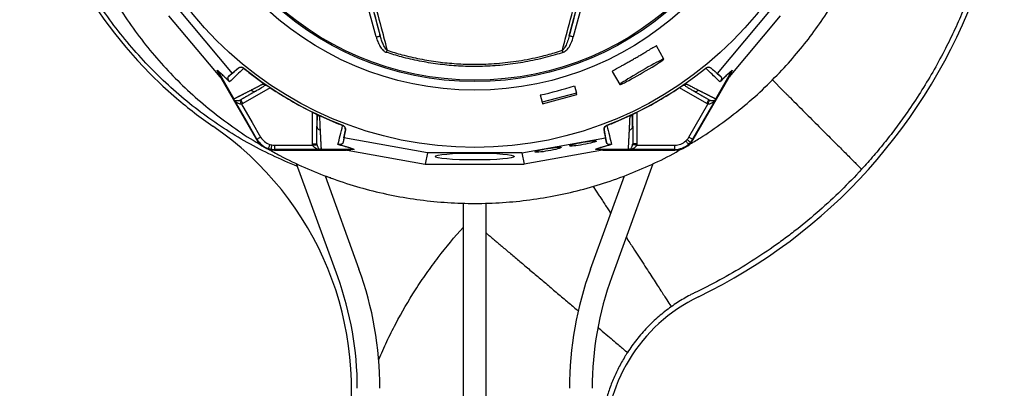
# Model space of a CAD drawing. Extents: x 94 to 802, y 35 to 1499.
# Tile 7 of 16: x 103 to 798, y 723 to 983. Entities that reach past the tile are written whole.
import ezdxf

# ---------------------------------------------------------------- set-up
doc = ezdxf.new("R2010")
doc.units = 0
doc.layers.get('0').update_dxf_attribs({"linetype": 'CONTINUOUS'})

msp = doc.modelspace()

# ---------------------------------------------------------------- linework, layer by layer
at = {"color": 7, "linetype": 'CONTINUOUS'}
for p, q in [((354.45, 971.15), (346.97, 999.07)), ((349.87, 999.85), (357.35, 971.92)), ((490.87, 971.92), (498.36, 999.85)), ((501.25, 999.07), (493.77, 971.15)), ((214.11, 991.4), (252.71, 945.47)), ((634.12, 991.4), (595.52, 945.47)), ((244.07, 942.98), (207.94, 985.99)), ((604.15, 942.98), (640.28, 985.99)), ((557.83, 955.55), (552.48, 964.81)), ((244.28, 942.74), (242.12, 947.67)), ((242.45, 947.19), (242.45, 947.2)), ((242.45, 947.2), (244.61, 942.27)), ((242.45, 947.19), (253.85, 927.45)), ((257.06, 949.13), (252.71, 945.47)), ((256.97, 949.04), (257.06, 949.13)), ((260.88, 949.16), (260.77, 949.07)), ((521.3, 946.81), (526.65, 937.55)), ((587.45, 949.07), (587.35, 949.16)), ((595.52, 945.47), (591.16, 949.13)), ((591.16, 949.13), (591.25, 949.04)), ((594.38, 927.45), (605.77, 947.19)), ((603.62, 942.27), (605.78, 947.2)), ((606.11, 947.67), (603.95, 942.74)), ((605.78, 947.2), (605.77, 947.19)), ((244.28, 942.74), (244.61, 942.27)), ((244.61, 942.27), (269.76, 898.7)), ((252.71, 945.47), (250.17, 943.24)), ((578.46, 898.7), (603.62, 942.27)), ((595.52, 945.47), (598.05, 943.24)), ((603.62, 942.27), (603.95, 942.74)), ((634.48, 940.78), (642.08, 933.18)), ((279.53, 935.35), (260.21, 924.2)), ((269.08, 932.87), (269.5, 933.03)), ((276.01, 937.64), (276.09, 937.59)), ((494.52, 936.68), (495.9, 931.52)), ((588.01, 924.2), (568.7, 935.35)), ((572.13, 937.59), (572.21, 937.64)), ((578.72, 933.03), (579.14, 932.87)), ((470.37, 930.21), (471.75, 925.05)), ((495.9, 931.52), (471.75, 925.05)), ((472.03, 924.04), (496.17, 930.51)), ((496.17, 930.51), (495.9, 931.52)), ((260.21, 924.2), (259.32, 923.77)), ((471.75, 925.05), (472.03, 924.04)), ((575.44, 900.45), (588.91, 923.77)), ((593.07, 924.98), (578.04, 898.95)), ((588.91, 923.77), (588.01, 924.2)), ((309.52, 895.73), (309.52, 918.04)), ((312.52, 916.52), (312.52, 908.37)), ((312.52, 915.18), (312.67, 915.36)), ((313.18, 916.18), (313.26, 916.14)), ((534.97, 916.14), (535.04, 916.18)), ((535.52, 915.39), (535.71, 915.18)), ((535.71, 908.37), (535.71, 916.43)), ((538.71, 918.04), (538.71, 895.73)), ((312.52, 908.19), (312.59, 907.75)), ((330.77, 908.65), (330.8, 908.79)), ((331.69, 899.86), (332.68, 905.47)), ((332.68, 905.47), (332.65, 905.34)), ((515.54, 905.47), (516.53, 899.86)), ((515.57, 905.34), (515.54, 905.47)), ((517.42, 908.79), (517.45, 908.65)), ((535.63, 907.75), (535.71, 908.19)), ((270.19, 898.95), (269.76, 898.7)), ((331.69, 899.86), (331.03, 896.56)), ((390.77, 889.41), (331.69, 899.86)), ((457.45, 889.41), (516.53, 899.86)), ((516.53, 899.86), (517.19, 896.56)), ((578.04, 898.95), (578.46, 898.7)), ((282.66, 894.74), (309.59, 894.74)), ((282.66, 894.74), (282.66, 891.75)), ((312.72, 891.75), (282.66, 891.75)), ((282.66, 891.75), (282.66, 891.25)), ((282.66, 891.25), (332.97, 891.25)), ((315.52, 891.85), (338.3, 891.85)), ((332.97, 891.25), (338.32, 891.85)), ((332.97, 891.25), (333.54, 891.2)), ((338.9, 891.8), (333.54, 891.2)), ((333.85, 891.15), (389.16, 881.36)), ((514.37, 891.15), (459.06, 881.36)), ((514.68, 891.2), (509.33, 891.8)), ((509.91, 891.85), (515.25, 891.25)), ((509.92, 891.85), (532.71, 891.85)), ((514.68, 891.2), (515.25, 891.25)), ((515.25, 891.25), (565.56, 891.25)), ((565.56, 891.75), (535.5, 891.75)), ((538.63, 894.74), (565.56, 894.74)), ((565.56, 891.75), (565.56, 891.25)), ((390.77, 889.41), (389.16, 881.36)), ((457.45, 889.41), (390.77, 889.41)), ((457.45, 889.41), (459.06, 881.36)), ((327.24, 801.81), (298.2, 881.61)), ((389.16, 881.36), (459.06, 881.36)), ((550.03, 881.61), (520.98, 801.81)), ((318.32, 873.09), (342.28, 807.29)), ((505.95, 807.29), (529.9, 873.09)), ((507.8, 865.66), (512.11, 859.04)), ((416.11, 679.15), (416.11, 853.76)), ((432.11, 679.15), (432.11, 853.76))]:
    msp.add_line(p, q, dxfattribs=at)
at = {"color": 7, "linetype": 'CONTINUOUS', "flags": 128}
for points in [[(354.45, 971.15), (355.01, 971.3), (355.55, 971.44), (356.05, 971.57), (356.48, 971.69), (356.84, 971.79), (357.11, 971.86), (357.29, 971.9), (357.35, 971.92)], [(493.77, 971.15), (493.21, 971.3), (492.67, 971.44), (492.18, 971.57), (491.74, 971.69), (491.38, 971.79), (491.11, 971.86), (490.94, 971.91), (490.87, 971.92)], [(361.72, 960.24), (361.79, 960.43), (361.85, 960.63), (361.91, 960.82), (361.97, 961.01), (362.04, 961.2), (362.1, 961.38), (362.15, 961.56), (362.21, 961.73)], [(486.5, 960.24), (486.44, 960.43), (486.37, 960.63), (486.31, 960.82), (486.25, 961.01), (486.19, 961.2), (486.13, 961.38), (486.07, 961.56), (486.01, 961.73)], [(557.83, 955.55), (557.62, 955.55), (557.12, 955.38), (556.33, 955.03), (555.26, 954.53), (553.94, 953.86), (552.39, 953.05), (550.64, 952.12), (548.73, 951.08), (546.7, 949.95), (544.57, 948.75), (542.4, 947.51), (540.23, 946.26), (538.1, 945), (536.05, 943.78), (534.12, 942.61), (532.34, 941.52), (530.76, 940.53), (529.41, 939.65), (528.3, 938.91), (527.46, 938.31), (526.91, 937.88), (526.66, 937.61), (526.71, 937.52), (527.07, 937.61), (527.72, 937.86), (528.65, 938.29), (529.85, 938.88), (531.29, 939.62), (532.94, 940.49), (534.77, 941.48), (536.75, 942.57), (538.84, 943.73), (540.99, 944.95), (543.16, 946.2), (545.32, 947.46), (547.42, 948.7), (549.41, 949.9), (551.27, 951.03), (552.95, 952.08), (554.42, 953.02), (555.66, 953.83), (556.63, 954.5), (557.33, 955.02), (557.73, 955.37), (557.83, 955.55)], [(635.99, 942.31), (638.94, 945.35), (644.06, 950.83)], [(259.32, 923.77), (259.11, 924.3), (258.91, 924.82), (258.73, 925.29), (258.57, 925.71), (258.43, 926.06), (258.33, 926.32), (258.26, 926.49), (258.24, 926.57)], [(588.91, 923.77), (589.11, 924.3), (589.31, 924.82), (589.49, 925.29), (589.66, 925.71), (589.79, 926.06), (589.89, 926.32), (589.96, 926.49), (589.99, 926.57)], [(270.19, 898.95), (261.77, 913.53), (255.16, 924.98)], [(259.32, 923.77), (266.86, 910.71), (272.78, 900.45)], [(573.24, 897.72), (573.63, 897.29), (574, 896.89), (574.34, 896.51), (574.64, 896.18), (574.9, 895.9), (575.09, 895.69), (575.21, 895.56), (575.26, 895.5)], [(574.26, 898.77), (574.7, 898.4), (575.12, 898.04), (575.51, 897.71), (575.85, 897.42), (576.13, 897.18), (576.35, 897), (576.49, 896.88), (576.55, 896.83)], [(575.44, 900.45), (575.93, 900.16), (576.41, 899.88), (576.85, 899.63), (577.24, 899.4), (577.57, 899.22), (577.81, 899.08), (577.97, 898.98), (578.04, 898.95)], [(279.2, 895.28), (279.02, 894.74), (278.86, 894.21), (278.7, 893.73), (278.57, 893.3), (278.45, 892.94), (278.37, 892.67), (278.31, 892.5), (278.29, 892.43)], [(280.62, 894.93), (280.52, 894.36), (280.42, 893.82), (280.33, 893.32), (280.25, 892.88), (280.18, 892.51), (280.13, 892.23), (280.1, 892.05), (280.09, 891.98)], [(309.59, 894.74), (310.16, 894.83), (310.7, 894.92), (311.2, 894.99), (311.65, 895.06), (312.02, 895.12), (312.3, 895.17), (312.48, 895.19), (312.56, 895.21)], [(538.63, 894.74), (538.06, 894.83), (537.52, 894.92), (537.02, 894.99), (536.58, 895.06), (536.21, 895.12), (535.93, 895.17), (535.74, 895.19), (535.67, 895.21)]]:
    msp.add_lwpolyline(points, dxfattribs=at)
at = {"color": 7, "linetype": 'CONTINUOUS'}
for radius in [258.01, 217.51, 211.5, 210.5]:
    msp.add_circle((424.11, 1151.15), radius, dxfattribs=at)
for centre, radius, start, end in [((420.21, 1169.05), 317.7, 157.4302, 229.37386), ((413.61, 1138.22), 388.9, 295.70989, 340.14491), ((424.11, 1151.15), 259.7, 231.05652, 248.94348), ((424.11, 1151.15), 259.7, 291.05652, 308.94348), ((407.51, 1154.25), 298.2, 229.37386, 235.60946), ((111.99, 722.5), 225, 348.89108, 55.60946), ((282.66, 906.15), 14.9, 210, 270), ((282.66, 906.15), 14.4, 210, 252.32485), ((282.66, 906.15), 11.4, 210, 252.32485), ((565.56, 906.15), 14.9, 270, 330), ((565.56, 906.15), 11.4, 270, 312.32485), ((565.56, 906.15), 11.4, 312.32485, 319.69886), ((565.56, 906.15), 11.4, 319.69886, 330), ((565.56, 906.15), 14.4, 319.69886, 330), ((282.66, 906.15), 14.4, 252.32485, 259.69886), ((282.66, 906.15), 11.4, 252.32485, 259.69886), ((282.66, 906.15), 14.4, 259.69886, 270), ((282.66, 906.15), 11.4, 259.69886, 270), ((565.56, 906.15), 14.4, 270, 312.32485), ((565.56, 906.15), 14.4, 312.32485, 319.69886), ((111.11, 723.15), 246, 0, 20), ((737.11, 723.15), 246, 160, 180), ((111.11, 723.15), 230, 0, 20), ((737.11, 723.15), 230, 160, 180), ((633.08, 682.4), 117, 115.70982, 181.5949)]:
    msp.add_arc(centre, radius, start, end, dxfattribs=at)
for centre, major_axis, ratio, start_param, end_param in [((244.84, 941.65), (-11.1, 13.24), 0.015428, 4.781806, 4.800012), ((603.38, 941.65), (11.1, 13.24), 0.015428, 1.483174, 1.50138), ((424.01, 1151.54), (-58.53, 218.42), 0.999998, 3.086286, 3.196899), ((332.32, 891.15), (17.02, -2.99), 0.015428, 1.483174, 1.50138), ((515.91, 891.15), (17.02, 2.99), 0.015428, 1.640213, 1.658419)]:
    msp.add_ellipse(centre, major_axis=major_axis, ratio=ratio, start_param=start_param, end_param=end_param, dxfattribs=at)
for centre, major_axis, ratio in [((500.62, 895.96), (9.38, 1.65), 0.088975), ((475.94, 891.59), (9.38, 1.65), 0.088975), ((424.11, 886.78), (28, 0), 0.087489)]:
    msp.add_ellipse(centre, major_axis=major_axis, ratio=ratio, dxfattribs=at)
for points, knots in [([(298.87, 879.76), (292.83, 882.29), (280.73, 887.36), (263.25, 896.49), (246.36, 906.68), (230.21, 917.97), (214.81, 930.33), (200.22, 943.73), (186.44, 958.08), (173.57, 973.28), (161.68, 989.24), (151.25, 1005.28), (142.18, 1021.28), (134.34, 1037.13), (127.39, 1053.41), (121.34, 1070.06), (116.24, 1086.98), (112.1, 1104.16), (108.96, 1121.55), (106.79, 1139.14), (105.61, 1156.84), (105.41, 1174.58), (106.2, 1192.28), (107.99, 1209.87), (110.81, 1227.3), (114.65, 1244.55), (119.46, 1261.59), (125.2, 1278.34), (131.81, 1294.74), (139.3, 1310.81), (147.68, 1326.52), (156.95, 1341.84), (167.04, 1356.67), (177.89, 1370.94), (189.48, 1384.59), (201.96, 1397.79), (215.36, 1410.45), (229.69, 1422.54), (244.7, 1433.83), (260.31, 1444.27), (276.46, 1453.81), (293.08, 1462.4), (310.17, 1470.02), (327.68, 1476.67), (345.55, 1482.35), (363.71, 1487.06), (382.07, 1490.78), (400.74, 1493.55), (419.7, 1495.31), (438.93, 1496.03), (458.2, 1495.71), (477.42, 1494.35), (496.51, 1491.95), (515.59, 1488.48), (534.61, 1483.9), (553.55, 1478.19), (572.17, 1471.42), (590.39, 1463.62), (608.11, 1454.84), (625.28, 1445.09), (641.84, 1434.36), (657.78, 1422.68), (673.06, 1410.1), (687.62, 1396.69), (701.4, 1382.52), (714.34, 1367.64), (726.43, 1352.08), (737.69, 1335.88), (748.08, 1319.09), (757.58, 1301.77), (766.14, 1283.99), (773.82, 1265.57), (780.56, 1246.5), (786.32, 1226.84), (790.98, 1206.89), (794.52, 1186.71), (796.95, 1166.37), (798.25, 1145.92), (798.4, 1125.44), (797.42, 1104.99), (795.49, 1086.34), (793.31, 1072.04), (791, 1059.52), (787.88, 1045.39), (782.93, 1027.31), (776.49, 1007.89), (769.66, 990.43), (762.73, 974.88), (755.72, 960.7), (747.87, 946.35), (739.14, 931.9), (730.53, 918.97), (722.23, 907.46), (714.34, 897.29), (706.14, 887.35), (700.39, 880.95), (697.51, 877.75)], [0, 0, 0, 0, 0.011317, 0.022671, 0.034038, 0.045392, 0.056709, 0.06814, 0.079605, 0.091082, 0.102547, 0.113978, 0.124132, 0.134319, 0.144521, 0.154724, 0.16491, 0.175064, 0.18524, 0.195447, 0.205671, 0.215895, 0.226103, 0.236278, 0.246429, 0.25661, 0.266809, 0.277012, 0.2872, 0.297356, 0.307644, 0.317961, 0.328293, 0.338625, 0.348942, 0.35923, 0.369999, 0.380802, 0.391623, 0.402443, 0.413247, 0.424016, 0.434774, 0.445563, 0.45637, 0.467179, 0.477972, 0.488733, 0.499786, 0.510872, 0.521974, 0.533077, 0.544162, 0.555215, 0.566576, 0.577973, 0.589389, 0.600804, 0.612201, 0.623562, 0.63491, 0.646294, 0.657697, 0.669101, 0.680488, 0.691839, 0.703171, 0.714536, 0.725917, 0.737298, 0.748662, 0.759995, 0.77179, 0.783595, 0.79539, 0.807186, 0.81899, 0.830785, 0.842573, 0.85437, 0.866158, 0.874964, 0.879366, 0.888172, 0.899956, 0.911749, 0.923534, 0.932346, 0.941158, 0.950878, 0.960603, 0.970323, 0.977726, 0.985129, 0.992564, 1, 1, 1, 1]), ([(126.79, 1148.16), (126.79, 1144.77), (126.81, 1134.91), (128.22, 1118.61), (130.93, 1099.35), (134.95, 1080.32), (140.19, 1061.59), (146.64, 1043.24), (154.28, 1025.35), (163.07, 1008), (172.98, 991.26), (183.95, 975.21), (195.95, 959.9), (208.93, 945.41), (222.83, 931.8), (237.57, 919.1), (253.16, 907.5), (264.85, 899.56), (271.51, 895.84), (272.51, 895.28)], [0, 0, 0, 0, 0.033257, 0.096955, 0.160653, 0.224351, 0.288049, 0.351747, 0.415445, 0.479142, 0.54284, 0.606538, 0.670236, 0.733934, 0.797632, 0.86133, 0.925028, 0.988726, 1, 1, 1, 1]), ([(642.8, 949.45), (646.72, 953.85), (654.55, 962.64), (665.28, 976.68), (675.22, 991.28), (684.26, 1006.47), (692.39, 1022.15), (699.57, 1038.3), (705.78, 1054.84), (710.99, 1071.72), (715.2, 1088.88), (718.39, 1106.26), (720.48, 1123.8), (721.51, 1137.64), (721.48, 1145.62), (721.47, 1147.72)], [0, 0, 0, 0, 0.080934, 0.161868, 0.242802, 0.323736, 0.404669, 0.485603, 0.566537, 0.647471, 0.728405, 0.809339, 0.890273, 0.971207, 1, 1, 1, 1]), ([(357.35, 971.92), (357.07, 973), (354.67, 982.27), (352.25, 991.64), (350.1, 999.91)], [0, 0, 0, 0, 0.116776, 1, 1, 1, 1]), ([(352.32, 999.28), (354.51, 990.99), (357.84, 978.39), (361.1, 965.97), (362.21, 961.73)], [0, 0, 0, 0, 0.658361, 1, 1, 1, 1]), ([(486.01, 961.73), (487.13, 965.97), (490.39, 978.39), (493.71, 990.99), (495.9, 999.28)], [0, 0, 0, 0, 0.341797, 1, 1, 1, 1]), ([(498.12, 999.91), (495.98, 991.64), (493.55, 982.27), (491.15, 973.01), (490.87, 971.92)], [0, 0, 0, 0, 0.883029, 1, 1, 1, 1]), ([(354.45, 971.15), (354.52, 970.89), (354.91, 969.49), (355.81, 967.02), (357.39, 964.07), (359.16, 961.83), (360.66, 960.64), (361.52, 960.32), (361.72, 960.24)], [0, 0, 0, 0, 0.059073, 0.321422, 0.583251, 0.797288, 0.951616, 1, 1, 1, 1]), ([(362.21, 961.73), (362.09, 961.82), (361.56, 962.23), (360.67, 963.44), (359.54, 965.53), (358.44, 968.23), (357.75, 970.45), (357.41, 971.69), (357.35, 971.92)], [0, 0, 0, 0, 0.0379847, 0.175954, 0.3879061, 0.6624653, 0.9372299, 1, 1, 1, 1]), ([(490.87, 971.92), (490.52, 970.67), (489.8, 968.16), (488.45, 965), (487.2, 962.89), (486.38, 961.99), (486.06, 961.76), (486.01, 961.73)], [0, 0, 0, 0, 0.342812, 0.685019, 0.898246, 0.984343, 1, 1, 1, 1]), ([(486.5, 960.24), (486.59, 960.27), (487.11, 960.45), (488.46, 961.26), (490.47, 963.45), (492.46, 966.9), (493.33, 969.73), (493.77, 971.15)], [0, 0, 0, 0, 0.0204713, 0.122572, 0.3446928, 0.6716252, 1, 1, 1, 1]), ([(362.21, 961.73), (365.69, 960.65), (373.31, 958.3), (385.32, 955.55), (398.16, 953.43), (411.11, 952.16), (424.99, 951.7), (439.75, 952.29), (455.28, 954.12), (468.87, 956.82), (479.07, 959.53), (484.17, 961.14), (486.01, 961.73)], [0, 0, 0, 0, 0.086863, 0.19004, 0.293436, 0.396833, 0.500009, 0.624134, 0.74845, 0.872574, 0.953846, 1, 1, 1, 1]), ([(521.35, 946.84), (521.33, 946.85), (521.24, 946.87), (521.57, 947.13), (522.31, 947.62), (523.52, 948.34), (525.1, 949.23), (527.03, 950.31), (529.24, 951.54), (531.68, 952.9), (534.24, 954.35), (536.88, 955.86), (539.5, 957.38), (542.03, 958.88), (544.41, 960.3), (546.58, 961.59), (548.48, 962.73), (550.05, 963.66), (551.28, 964.35), (552.07, 964.74), (552.46, 964.89), (552.43, 964.81), (552.43, 964.79)], [0, 0, 0, 0, 0.017572, 0.071097, 0.124624, 0.178175, 0.231726, 0.28543, 0.339134, 0.392879, 0.446624, 0.500234, 0.553844, 0.607354, 0.660865, 0.714466, 0.768067, 0.821808, 0.875549, 0.92926, 0.982971, 1, 1, 1, 1]), ([(486.5, 960.24), (484.64, 959.65), (478.21, 957.61), (467.01, 954.77), (452.83, 952.2), (438.5, 950.65), (424.54, 950.14), (411.01, 950.59), (397.96, 951.87), (385.02, 954.01), (372.91, 956.78), (365.23, 959.15), (361.72, 960.24)], [0, 0, 0, 0, 0.046153, 0.159466, 0.273072, 0.386677, 0.49999, 0.603167, 0.706564, 0.809962, 0.913138, 1, 1, 1, 1]), ([(242.45, 947.2), (242.35, 947.36), (242.24, 947.52), (242.12, 947.67), (242.12, 947.67)], [0, 0, 0, 0, 0.976243, 1, 1, 1, 1]), ([(242.12, 947.67), (242.34, 947.5), (243.17, 946.85), (244.62, 945.62), (246.6, 943.79), (248.49, 941.96), (249.89, 940.53), (250.55, 939.84)], [0, 0, 0, 0, 0.10666, 0.403143, 0.607795, 0.812343, 1, 1, 1, 1]), ([(250.83, 939.42), (249.78, 940.49), (247.66, 942.66), (245.1, 945.03), (243.45, 946.42), (242.65, 947.03), (242.45, 947.19)], [0, 0, 0, 0, 0.297892, 0.606737, 0.903183, 1, 1, 1, 1]), ([(250.17, 943.24), (250.39, 943.43), (252.11, 944.89), (254.35, 946.81), (256.5, 948.64), (256.97, 949.04)], [0, 0, 0, 0, 0.102589, 0.804819, 1, 1, 1, 1]), ([(260.79, 949.05), (260.33, 948.61), (258.29, 946.65), (254.87, 943.34), (252.18, 940.73), (250.83, 939.42)], [0, 0, 0, 0, 0.127099, 0.56229, 1, 1, 1, 1]), ([(260.77, 949.07), (260.49, 949.25), (259.93, 949.63), (258.91, 949.79), (257.88, 949.63), (257.26, 949.28), (256.97, 949.04), (256.97, 949.04)], [0, 0, 0, 0, 0.243078, 0.486114, 0.730221, 0.994532, 1, 1, 1, 1]), ([(257.06, 949.13), (257.34, 949.32), (257.9, 949.7), (258.92, 949.88), (259.97, 949.75), (260.57, 949.36), (260.88, 949.16)], [0, 0, 0, 0, 0.244928, 0.489856, 0.734706, 1, 1, 1, 1]), ([(575.36, 895.15), (578.01, 896.67), (586.26, 901.43), (599.43, 910.58), (614.78, 922.51), (629.35, 935.41), (638.32, 944.77), (642.8, 949.45)], [0, 0, 0, 0, 0.1052883, 0.3289663, 0.5526439, 0.7763222, 1, 1, 1, 1]), ([(587.35, 949.16), (587.63, 949.35), (588.2, 949.72), (589.22, 949.88), (590.27, 949.73), (590.86, 949.33), (591.16, 949.13)], [0, 0, 0, 0, 0.244597, 0.489187, 0.733868, 1, 1, 1, 1]), ([(597.4, 939.42), (596.94, 939.86), (595.5, 941.26), (592.58, 944.09), (589.66, 946.91), (587.76, 948.74), (587.43, 949.05)], [0, 0, 0, 0, 0.148834, 0.476021, 0.911202, 1, 1, 1, 1]), ([(591.25, 949.04), (591.25, 949.04), (590.97, 949.28), (590.34, 949.63), (589.31, 949.79), (588.29, 949.63), (587.73, 949.25), (587.45, 949.07)], [0, 0, 0, 0, 0.005471, 0.269778, 0.513886, 0.756922, 1, 1, 1, 1]), ([(591.25, 949.04), (591.57, 948.77), (593.58, 947.06), (595.85, 945.12), (597.7, 943.54), (598.05, 943.24)], [0, 0, 0, 0, 0.133371, 0.835602, 1, 1, 1, 1]), ([(605.77, 947.19), (605.57, 947.03), (604.77, 946.42), (603.15, 945.05), (600.6, 942.69), (598.48, 940.53), (597.4, 939.42)], [0, 0, 0, 0, 0.096818, 0.393267, 0.691599, 1, 1, 1, 1]), ([(597.67, 939.84), (598.34, 940.53), (599.74, 941.96), (601.62, 943.79), (603.6, 945.62), (605.05, 946.85), (605.89, 947.5), (606.11, 947.67)], [0, 0, 0, 0, 0.187657, 0.392205, 0.596857, 0.89334, 1, 1, 1, 1]), ([(606.11, 947.67), (606.11, 947.67), (605.98, 947.52), (605.88, 947.36), (605.78, 947.2)], [0, 0, 0, 0, 0.023757, 1, 1, 1, 1]), ([(250.55, 939.84), (250.5, 939.91), (250.33, 940.15), (250.13, 940.51), (249.94, 940.91), (249.74, 941.58), (249.66, 942.34), (249.87, 942.89), (250.08, 943.14), (250.17, 943.24)], [0, 0, 0, 0, 0.014357, 0.049628, 0.124372, 0.199441, 0.496383, 0.793753, 1, 1, 1, 1]), ([(250.83, 939.42), (250.82, 939.43), (250.74, 939.58), (250.65, 939.71), (250.55, 939.84)], [0, 0, 0, 0, 0.022169, 1, 1, 1, 1]), ([(597.67, 939.84), (597.57, 939.71), (597.48, 939.58), (597.4, 939.43), (597.4, 939.42)], [0, 0, 0, 0, 0.977831, 1, 1, 1, 1]), ([(598.05, 943.24), (598.17, 943.1), (598.4, 942.84), (598.52, 942.26), (598.49, 941.68), (598.37, 941.19), (598.24, 940.81), (598.07, 940.46), (597.92, 940.18), (597.71, 939.91), (597.67, 939.84)], [0, 0, 0, 0, 0.276314, 0.544227, 0.717558, 0.828271, 0.898432, 0.942707, 0.987325, 1, 1, 1, 1]), ([(253.85, 927.45), (254.04, 927.55), (254.43, 927.75), (255.02, 928.05), (255.62, 928.35), (256.22, 928.66), (256.83, 928.96), (257.44, 929.28), (258.06, 929.59), (258.69, 929.91), (259.32, 930.23), (259.96, 930.55), (260.6, 930.88), (261.25, 931.21), (261.91, 931.55), (262.57, 931.89), (263.24, 932.23), (263.91, 932.57), (264.6, 932.92), (265.28, 933.27), (265.75, 933.51), (265.98, 933.63)], [0, 0, 0, 0, 0.055211, 0.110128, 0.164753, 0.219086, 0.273129, 0.326884, 0.38035, 0.43353, 0.486425, 0.539036, 0.591365, 0.643413, 0.695181, 0.746671, 0.797884, 0.848822, 0.899487, 0.949879, 1, 1, 1, 1]), ([(269.5, 933.03), (269.29, 932.91), (268.86, 932.66), (268.23, 932.29), (267.6, 931.93), (266.97, 931.57), (266.35, 931.21), (265.74, 930.85), (265.12, 930.5), (264.52, 930.15), (263.92, 929.8), (263.32, 929.46), (262.73, 929.12), (262.14, 928.78), (261.56, 928.44), (260.98, 928.11), (260.4, 927.77), (259.83, 927.45), (259.27, 927.12), (258.9, 926.9), (258.71, 926.8)], [0, 0, 0, 0, 0.0526354, 0.1056085, 0.1589205, 0.2125726, 0.2665659, 0.3209015, 0.3755805, 0.4306039, 0.4859727, 0.541688, 0.5977508, 0.6541621, 0.7109228, 0.7680338, 0.8254962, 0.8833107, 0.9414784, 1, 1, 1, 1]), ([(265.98, 933.63), (266.2, 933.74), (266.63, 933.97), (267.29, 934.3), (267.96, 934.65), (268.63, 934.99), (269.51, 935.45), (270.62, 936.02), (271.74, 936.6), (272.65, 937.07), (273.2, 937.36), (273.6, 937.56), (273.84, 937.67), (274.05, 937.75), (274.28, 937.82), (274.55, 937.88), (274.87, 937.92), (275.22, 937.94), (275.47, 937.94), (275.59, 937.94)], [0, 0, 0, 0, 0.077777, 0.1552, 0.232272, 0.308995, 0.385372, 0.530526, 0.674474, 0.747423, 0.819615, 0.846383, 0.869761, 0.889755, 0.906383, 0.929523, 0.9528, 0.976272, 1, 1, 1, 1]), ([(265.98, 933.63), (266.22, 933.42), (266.72, 932.97), (267.66, 932.66), (268.5, 932.63), (268.94, 932.81), (269.08, 932.87)], [0, 0, 0, 0, 0.275823, 0.567618, 0.859413, 1, 1, 1, 1]), ([(269.1, 932.84), (270.55, 933.71), (272.62, 934.94), (274.86, 936.26), (275.68, 937.1), (276.48, 937.14), (276.77, 937.16)], [0, 0, 0, 0, 0.578265, 0.819399, 0.935238, 1, 1, 1, 1]), ([(275.59, 937.94), (275.62, 937.92), (275.68, 937.88), (275.77, 937.81), (275.86, 937.75), (275.94, 937.69), (275.99, 937.66), (276.01, 937.64)], [0, 0, 0, 0, 0.212576, 0.416535, 0.614103, 0.807726, 1, 1, 1, 1]), ([(276.09, 937.59), (276.13, 937.57), (276.21, 937.52), (276.33, 937.44), (276.46, 937.36), (276.6, 937.27), (276.74, 937.18), (276.89, 937.09), (277.04, 936.99), (277.2, 936.89), (277.37, 936.78), (277.54, 936.67), (277.71, 936.55), (277.9, 936.43), (278.14, 936.27), (278.45, 936.07), (278.83, 935.82), (279.22, 935.56), (279.61, 935.3), (279.88, 935.12), (280.01, 935.03)], [0, 0, 0, 0, 0.0442489, 0.088103, 0.1316437, 0.1749545, 0.21812, 0.2612256, 0.3043574, 0.347601, 0.3910414, 0.4347626, 0.4788469, 0.5233746, 0.5684236, 0.6548026, 0.7405374, 0.8262412, 0.9125282, 1, 1, 1, 1]), ([(568.21, 935.03), (568.28, 935.08), (568.41, 935.16), (568.61, 935.3), (568.81, 935.43), (569, 935.56), (569.2, 935.69), (569.39, 935.82), (569.58, 935.94), (569.77, 936.07), (569.95, 936.19), (570.2, 936.35), (570.48, 936.54), (570.81, 936.75), (571.12, 936.95), (571.4, 937.13), (571.67, 937.3), (571.91, 937.46), (572.06, 937.55), (572.13, 937.59)], [0, 0, 0, 0, 0.043919, 0.087472, 0.13073, 0.173768, 0.216664, 0.259492, 0.30233, 0.345255, 0.388344, 0.431671, 0.51489, 0.596546, 0.677156, 0.757259, 0.837405, 0.91814, 1, 1, 1, 1]), ([(568.21, 935.03), (568.59, 935.28), (569.36, 935.8), (570.45, 936.51), (571.31, 937.07), (571.65, 937.28), (571.76, 937.35)], [0, 0, 0, 0, 0.272036, 0.55147, 0.84502, 1, 1, 1, 1]), ([(571.85, 937.16), (571.99, 937.13), (572.58, 937.02), (573.12, 936.5), (573.94, 935.97), (575.15, 935.17), (576.88, 934.14), (578.35, 933.29), (579.12, 932.84)], [0, 0, 0, 0, 0.038407, 0.157587, 0.27726, 0.405506, 0.68637, 1, 1, 1, 1]), ([(572.63, 937.94), (572.7, 937.94), (572.84, 937.94), (573.05, 937.94), (573.24, 937.92), (573.43, 937.91), (573.61, 937.88), (573.78, 937.85), (573.94, 937.82), (574.1, 937.78), (574.29, 937.72), (574.52, 937.61), (574.85, 937.45), (575.24, 937.25), (575.68, 937.02), (576.41, 936.64), (577.42, 936.12), (578.67, 935.47), (579.88, 934.84), (581.08, 934.23), (581.85, 933.83), (582.24, 933.63)], [0, 0, 0, 0, 0.0134228, 0.0267382, 0.0399565, 0.0530881, 0.0661437, 0.0791341, 0.0920702, 0.1049632, 0.1178244, 0.141662, 0.1728313, 0.2170572, 0.2634911, 0.3121266, 0.4491557, 0.58733, 0.7237611, 0.8613131, 1, 1, 1, 1]), ([(589.51, 926.8), (589.31, 926.91), (588.92, 927.14), (588.32, 927.48), (587.72, 927.83), (587.11, 928.18), (586.5, 928.54), (585.88, 928.9), (585.25, 929.26), (584.62, 929.62), (583.99, 929.99), (583.35, 930.36), (582.7, 930.73), (582.05, 931.1), (581.4, 931.48), (580.74, 931.86), (580.07, 932.25), (579.4, 932.64), (578.95, 932.9), (578.72, 933.03)], [0, 0, 0, 0, 0.061953, 0.123509, 0.18467, 0.245435, 0.305808, 0.365787, 0.425376, 0.484574, 0.543383, 0.601804, 0.659839, 0.717488, 0.774754, 0.831636, 0.888137, 0.944258, 1, 1, 1, 1]), ([(579.14, 932.87), (579.28, 932.81), (579.72, 932.63), (580.56, 932.66), (581.51, 932.97), (582, 933.42), (582.24, 933.63)], [0, 0, 0, 0, 0.140591, 0.432385, 0.72418, 1, 1, 1, 1]), ([(582.24, 933.63), (582.45, 933.52), (582.87, 933.31), (583.5, 932.99), (584.11, 932.67), (584.73, 932.36), (585.34, 932.05), (585.94, 931.74), (586.54, 931.44), (587.13, 931.13), (587.72, 930.84), (588.3, 930.54), (588.88, 930.25), (589.45, 929.95), (590.01, 929.67), (590.58, 929.38), (591.13, 929.1), (591.69, 928.82), (592.24, 928.54), (592.78, 928.26), (593.32, 927.99), (593.85, 927.72), (594.2, 927.54), (594.38, 927.45)], [0, 0, 0, 0, 0.045336, 0.090894, 0.136674, 0.182678, 0.228907, 0.275362, 0.322044, 0.368954, 0.416093, 0.463462, 0.511063, 0.558896, 0.606962, 0.655262, 0.703798, 0.752569, 0.801578, 0.850824, 0.900309, 0.950034, 1, 1, 1, 1]), ([(254.46, 926.29), (254.44, 926.33), (254.37, 926.48), (254.25, 926.72), (254.07, 927.05), (253.95, 927.26), (253.88, 927.4), (253.86, 927.44)], [0, 0, 0, 0, 0.171794, 0.597033, 0.766223, 0.937379, 1, 1, 1, 1]), ([(254.46, 926.29), (254.49, 926.29), (254.65, 926.3), (255.17, 926.27), (256.06, 926.19), (257.13, 926.26), (257.83, 926.41), (258.17, 926.54), (258.24, 926.57)], [0, 0, 0, 0, 0.044061, 0.224376, 0.592587, 0.811389, 0.961186, 1, 1, 1, 1]), ([(255.16, 924.98), (255.15, 924.99), (255.12, 925.04), (254.95, 925.35), (254.67, 925.87), (254.53, 926.15), (254.46, 926.29)], [0, 0, 0, 0, 0.0059131, 0.1051743, 0.552667, 1, 1, 1, 1]), ([(258.24, 926.57), (258.39, 926.68), (258.53, 926.8), (258.71, 926.8), (258.71, 926.8)], [0, 0, 0, 0, 0.999888, 1, 1, 1, 1]), ([(260.21, 924.2), (260.02, 924.54), (259.82, 924.88), (259.46, 925.51), (259.29, 925.8), (259.01, 926.28), (258.9, 926.47), (258.75, 926.73), (258.71, 926.8), (258.71, 926.8)], [0, 0, 0, 0, 0.25, 0.25, 0.5, 0.5, 0.75, 0.75, 1, 1, 1, 1]), ([(588.01, 924.2), (588.21, 924.54), (588.4, 924.88), (588.77, 925.51), (588.93, 925.8), (589.21, 926.28), (589.32, 926.47), (589.47, 926.73), (589.51, 926.8), (589.51, 926.8)], [0, 0, 0, 0, 0.25, 0.25, 0.5, 0.5, 0.75, 0.75, 1, 1, 1, 1]), ([(589.51, 926.8), (589.51, 926.8), (589.69, 926.8), (589.84, 926.68), (589.99, 926.57)], [0, 0, 0, 0, 0.000085, 1, 1, 1, 1]), ([(589.99, 926.57), (590.27, 926.48), (590.6, 926.37), (591.26, 926.25), (592.17, 926.19), (593.06, 926.27), (593.58, 926.3), (593.73, 926.29), (593.76, 926.29)], [0, 0, 0, 0, 0.157453, 0.188361, 0.407229, 0.775554, 0.955926, 1, 1, 1, 1]), ([(593.76, 926.29), (593.69, 926.15), (593.55, 925.86), (593.26, 925.34), (593.1, 925.04), (593.07, 924.99), (593.07, 924.98)], [0, 0, 0, 0, 0.456911, 0.903837, 0.994089, 1, 1, 1, 1]), ([(594.38, 927.45), (594.34, 927.38), (594.25, 927.23), (594.1, 926.95), (593.91, 926.6), (593.82, 926.41), (593.76, 926.29)], [0, 0, 0, 0, 0.116903, 0.269192, 0.540261, 1, 1, 1, 1]), ([(647.17, 928.09), (650.48, 924.78), (657.27, 917.99), (667.35, 907.91), (676.66, 898.6), (684.6, 890.66), (689.75, 885.51), (692.92, 882.34), (694.82, 880.44), (696.26, 879), (697.08, 878.18), (697.42, 877.84), (697.51, 877.75)], [0.1698106, 0.1698106, 0.1698106, 0.1698106, 0.1904258, 0.2110409, 0.2316561, 0.2522713, 0.2728864, 0.283194, 0.2935016, 0.3038092, 0.3141168, 0.3190923, 0.3190923, 0.3190923, 0.3190923]), ([(259.32, 923.77), (259.32, 923.77), (259.08, 923.77), (258.73, 923.7), (258.02, 923.82), (257.03, 924.15), (256.06, 924.73), (255.42, 925.16), (255.2, 925.27), (255.1, 925.28), (255.06, 925.24), (255.08, 925.12), (255.14, 925.06), (255.16, 924.98), (255.16, 924.98)], [0, 0, 0, 0, 0.00001, 0.119095, 0.171501, 0.364274, 0.663879, 0.784817, 0.836931, 0.870207, 0.912502, 0.953291, 0.999987, 1, 1, 1, 1]), ([(593.07, 924.98), (593.09, 925.03), (593.14, 925.13), (593.16, 925.24), (593.12, 925.29), (593.01, 925.26), (592.79, 925.14), (592.16, 924.73), (591.19, 924.15), (590.07, 923.77), (589.34, 923.7), (589, 923.76), (588.91, 923.77)], [0, 0, 0, 0, 0.046704, 0.091704, 0.129795, 0.175971, 0.215142, 0.336067, 0.635645, 0.828399, 0.953947, 1, 1, 1, 1]), ([(308.99, 918.3), (309.4, 918.09), (310.24, 917.68), (311.4, 917.09), (312.32, 916.63), (312.66, 916.45), (312.78, 916.38)], [0, 0, 0, 0, 0.272033, 0.551471, 0.845021, 1, 1, 1, 1]), ([(309, 918.3), (309.07, 918.26), (309.21, 918.19), (309.43, 918.08), (309.64, 917.98), (309.85, 917.87), (310.06, 917.77), (310.27, 917.67), (310.47, 917.56), (310.67, 917.46), (310.87, 917.36), (311.13, 917.23), (311.44, 917.08), (311.78, 916.9), (312.11, 916.74), (312.41, 916.58), (312.69, 916.44), (312.95, 916.3), (313.1, 916.22), (313.18, 916.18)], [0, 0, 0, 0, 0.043919, 0.087472, 0.13073, 0.173768, 0.216664, 0.259492, 0.30233, 0.345255, 0.388344, 0.431671, 0.51489, 0.596546, 0.677156, 0.757259, 0.837405, 0.91814, 1, 1, 1, 1]), ([(312.66, 916.21), (312.71, 916.07), (312.91, 915.5), (312.73, 914.78), (312.68, 913.8), (312.59, 912.36), (312.56, 910.34), (312.56, 908.64), (312.56, 907.75)], [0, 0, 0, 0, 0.038406, 0.157586, 0.27726, 0.405506, 0.686369, 1, 1, 1, 1]), ([(313.26, 916.14), (313.28, 916.13), (313.33, 916.11), (313.4, 916.07), (313.48, 916.04), (313.56, 916), (313.64, 915.96), (313.7, 915.94), (313.73, 915.92)], [0, 0, 0, 0, 0.160202, 0.321039, 0.484027, 0.650625, 0.822199, 1, 1, 1, 1]), ([(313.73, 915.92), (313.76, 915.86), (313.84, 915.74), (313.93, 915.56), (314.02, 915.38), (314.1, 915.21), (314.17, 915.05), (314.23, 914.88), (314.28, 914.72), (314.32, 914.57), (314.36, 914.38), (314.39, 914.12), (314.41, 913.76), (314.43, 913.32), (314.45, 912.82), (314.49, 912), (314.54, 910.86), (314.61, 909.46), (314.67, 908.09), (314.74, 906.75), (314.78, 905.88), (314.8, 905.44)], [0, 0, 0, 0, 0.013423, 0.026738, 0.039956, 0.053088, 0.066144, 0.079134, 0.09207, 0.104963, 0.117824, 0.141662, 0.172831, 0.217057, 0.263491, 0.312127, 0.449156, 0.58733, 0.723761, 0.861313, 1, 1, 1, 1]), ([(533.42, 905.44), (533.43, 905.69), (533.46, 906.18), (533.49, 906.92), (533.53, 907.67), (533.57, 908.42), (533.61, 909.41), (533.67, 910.65), (533.73, 911.91), (533.78, 912.94), (533.8, 913.56), (533.83, 914), (533.85, 914.27), (533.89, 914.49), (533.94, 914.73), (534.03, 914.99), (534.16, 915.29), (534.31, 915.6), (534.43, 915.81), (534.49, 915.92)], [0, 0, 0, 0, 0.077777, 0.1552, 0.232272, 0.308995, 0.385372, 0.530526, 0.674474, 0.747423, 0.819615, 0.846383, 0.869761, 0.889755, 0.906383, 0.929523, 0.9528, 0.976272, 1, 1, 1, 1]), ([(534.49, 915.92), (534.53, 915.94), (534.6, 915.97), (534.7, 916.02), (534.79, 916.06), (534.88, 916.1), (534.94, 916.13), (534.97, 916.14)], [0, 0, 0, 0, 0.212576, 0.416535, 0.614103, 0.807726, 1, 1, 1, 1]), ([(535.04, 916.18), (535.08, 916.2), (535.17, 916.25), (535.3, 916.31), (535.43, 916.39), (535.58, 916.46), (535.72, 916.54), (535.88, 916.62), (536.04, 916.7), (536.21, 916.79), (536.39, 916.88), (536.57, 916.97), (536.76, 917.07), (536.95, 917.16), (537.22, 917.3), (537.55, 917.46), (537.95, 917.67), (538.37, 917.87), (538.8, 918.08), (539.08, 918.23), (539.23, 918.3)], [0, 0, 0, 0, 0.044249, 0.088103, 0.131644, 0.174955, 0.21812, 0.261226, 0.304357, 0.347601, 0.391041, 0.434763, 0.478847, 0.523375, 0.568424, 0.654803, 0.740537, 0.826241, 0.912528, 1, 1, 1, 1]), ([(535.67, 907.75), (535.64, 909.44), (535.61, 911.85), (535.59, 914.45), (535.27, 915.57), (535.63, 916.3), (535.76, 916.56)], [0, 0, 0, 0, 0.578265, 0.8194, 0.935239, 1, 1, 1, 1]), ([(312.52, 895.73), (312.52, 895.96), (312.52, 896.41), (312.52, 897.1), (312.52, 897.8), (312.52, 898.5), (312.52, 899.21), (312.52, 899.93), (312.52, 900.65), (312.52, 901.38), (312.52, 902.11), (312.52, 902.85), (312.52, 903.59), (312.52, 904.34), (312.52, 905.1), (312.52, 905.86), (312.52, 906.63), (312.52, 907.41), (312.52, 907.93), (312.52, 908.19)], [0, 0, 0, 0, 0.061953, 0.1235092, 0.1846696, 0.2454354, 0.3058076, 0.3657873, 0.4253757, 0.4845739, 0.543383, 0.6018043, 0.659839, 0.7174883, 0.7747536, 0.831636, 0.888137, 0.9442579, 1, 1, 1, 1]), ([(312.59, 907.75), (312.61, 907.6), (312.67, 907.12), (313.12, 906.42), (313.86, 905.75), (314.5, 905.54), (314.8, 905.44)], [0, 0, 0, 0, 0.140596, 0.43239, 0.724188, 1, 1, 1, 1]), ([(314.8, 905.44), (314.81, 905.21), (314.84, 904.74), (314.87, 904.04), (314.91, 903.34), (314.94, 902.66), (314.98, 901.97), (315.01, 901.3), (315.05, 900.63), (315.08, 899.96), (315.12, 899.31), (315.15, 898.65), (315.19, 898.01), (315.22, 897.37), (315.25, 896.73), (315.29, 896.1), (315.32, 895.48), (315.35, 894.86), (315.39, 894.24), (315.42, 893.64), (315.45, 893.03), (315.49, 892.44), (315.51, 892.04), (315.52, 891.85)], [0, 0, 0, 0, 0.045336, 0.090894, 0.136674, 0.182678, 0.228907, 0.275362, 0.322044, 0.368954, 0.416093, 0.463462, 0.511063, 0.558896, 0.606962, 0.655262, 0.703798, 0.752569, 0.801578, 0.850824, 0.900309, 0.950034, 1, 1, 1, 1]), ([(327.4, 895.22), (327.91, 897.25), (328.44, 899.38), (329.56, 903.86), (330.15, 906.2), (330.75, 908.66)], [0, 0, 0, 0, 0.5, 0.5, 1, 1, 1, 1]), ([(332.65, 905.34), (332.65, 905.35), (332.72, 905.71), (332.71, 906.43), (332.33, 907.4), (331.68, 908.2), (331.07, 908.5), (330.77, 908.65)], [0, 0, 0, 0, 0.005479, 0.269778, 0.513884, 0.756925, 1, 1, 1, 1]), ([(330.8, 908.79), (331.11, 908.64), (331.71, 908.33), (332.36, 907.53), (332.76, 906.54), (332.71, 905.83), (332.68, 905.47)], [0, 0, 0, 0, 0.244602, 0.48919, 0.733875, 1, 1, 1, 1]), ([(332.65, 905.34), (332.58, 904.93), (332.1, 902.34), (331.56, 899.41), (331.11, 897.01), (331.03, 896.56)], [0, 0, 0, 0, 0.133371, 0.835602, 1, 1, 1, 1]), ([(515.54, 905.47), (515.52, 905.8), (515.46, 906.48), (515.82, 907.45), (516.46, 908.3), (517.09, 908.62), (517.42, 908.79)], [0, 0, 0, 0, 0.244927, 0.489843, 0.734696, 1, 1, 1, 1]), ([(517.45, 908.65), (517.15, 908.5), (516.54, 908.2), (515.89, 907.4), (515.52, 906.43), (515.51, 905.71), (515.57, 905.35), (515.57, 905.34)], [0, 0, 0, 0, 0.243075, 0.486116, 0.730222, 0.994521, 1, 1, 1, 1]), ([(517.19, 896.56), (517.14, 896.84), (516.73, 899.06), (516.19, 901.96), (515.68, 904.74), (515.57, 905.34)], [0, 0, 0, 0, 0.102589, 0.804819, 1, 1, 1, 1]), ([(517.47, 908.66), (518.08, 906.2), (518.66, 903.86), (519.78, 899.38), (520.32, 897.25), (520.83, 895.22)], [0, 0, 0, 0, 0.5, 0.5, 1, 1, 1, 1]), ([(532.71, 891.85), (532.72, 892.06), (532.74, 892.5), (532.78, 893.16), (532.81, 893.83), (532.85, 894.5), (532.89, 895.18), (532.92, 895.87), (532.96, 896.56), (533, 897.26), (533.04, 897.97), (533.07, 898.69), (533.11, 899.41), (533.15, 900.14), (533.19, 900.87), (533.23, 901.62), (533.27, 902.37), (533.3, 903.12), (533.34, 903.89), (533.38, 904.66), (533.41, 905.18), (533.42, 905.44)], [0, 0, 0, 0, 0.055211, 0.110128, 0.164753, 0.219086, 0.273129, 0.326884, 0.38035, 0.43353, 0.486425, 0.539036, 0.591365, 0.643413, 0.695181, 0.746671, 0.797884, 0.848822, 0.899487, 0.949879, 1, 1, 1, 1]), ([(533.42, 905.44), (533.73, 905.54), (534.36, 905.75), (535.1, 906.42), (535.55, 907.12), (535.61, 907.6), (535.63, 907.75)], [0, 0, 0, 0, 0.275812, 0.56761, 0.859404, 1, 1, 1, 1]), ([(535.71, 908.19), (535.71, 907.95), (535.71, 907.45), (535.71, 906.72), (535.71, 905.99), (535.71, 905.27), (535.71, 904.55), (535.71, 903.84), (535.71, 903.14), (535.71, 902.44), (535.71, 901.74), (535.71, 901.05), (535.71, 900.37), (535.71, 899.69), (535.71, 899.02), (535.71, 898.35), (535.71, 897.69), (535.71, 897.03), (535.71, 896.38), (535.71, 895.95), (535.71, 895.73)], [0, 0, 0, 0, 0.052635, 0.105608, 0.158921, 0.212573, 0.266566, 0.320902, 0.37558, 0.430604, 0.485973, 0.541688, 0.597751, 0.654162, 0.710923, 0.768034, 0.825496, 0.883311, 0.941478, 1, 1, 1, 1]), ([(270.19, 898.95), (270.2, 898.95), (270.26, 898.99), (270.53, 899.14), (270.73, 899.26), (271.23, 899.55), (271.53, 899.72), (272.16, 900.09), (272.48, 900.27), (272.78, 900.45)], [0, 0, 0, 0, 0.25, 0.25, 0.5, 0.5, 0.75, 0.75, 1, 1, 1, 1]), ([(278.04, 892.16), (280.83, 890.55), (289.23, 885.71), (303.89, 878.84), (321.91, 871.52), (340.39, 865.45), (359.22, 860.59), (378.33, 856.98), (397.64, 854.62), (417.06, 853.52), (436.51, 853.69), (455.91, 855.14), (475.17, 857.85), (494.21, 861.81), (512.95, 867.01), (531.33, 873.39), (549.19, 881.06), (562.06, 887.27), (568.75, 891.25), (569.87, 891.92)], [0, 0, 0, 0, 0.031618, 0.095321, 0.159024, 0.222728, 0.286431, 0.350135, 0.413838, 0.477542, 0.541245, 0.604949, 0.668652, 0.732356, 0.796059, 0.859763, 0.923466, 0.987169, 1, 1, 1, 1]), ([(309.52, 895.73), (309.91, 895.73), (310.3, 895.73), (311.03, 895.73), (311.36, 895.73), (311.92, 895.73), (312.14, 895.73), (312.44, 895.73), (312.52, 895.73), (312.52, 895.73)], [0, 0, 0, 0, 0.25, 0.25, 0.5, 0.5, 0.75, 0.75, 1, 1, 1, 1]), ([(312.72, 891.75), (312.8, 891.75), (312.88, 891.76), (312.98, 891.79), (313.01, 891.81), (312.99, 891.88), (312.95, 891.92), (312.83, 892), (312.75, 892.05), (312.51, 892.18), (312.32, 892.28), (311.94, 892.48), (311.74, 892.58), (311.16, 892.93), (310.77, 893.2), (310.25, 893.7), (310.08, 893.88), (309.87, 894.18), (309.8, 894.28), (309.68, 894.51), (309.63, 894.62), (309.59, 894.74)], [0, 0, 0, 0, 0.0625, 0.0625, 0.125, 0.125, 0.1875, 0.1875, 0.25, 0.25, 0.375, 0.375, 0.5, 0.5, 0.75, 0.75, 0.875, 0.875, 0.9375, 0.9375, 1, 1, 1, 1]), ([(312.56, 895.21), (312.59, 894.96), (312.65, 894.75), (312.77, 894.33), (312.85, 894.14), (313.07, 893.61), (313.24, 893.31), (313.57, 892.78), (313.73, 892.54), (314.01, 892.13), (314.13, 891.95), (314.2, 891.8)], [0, 0, 0, 0, 0.125, 0.125, 0.25, 0.25, 0.5, 0.5, 0.75, 0.75, 1, 1, 1, 1]), ([(314.2, 891.8), (314.13, 891.79), (314.04, 891.79), (313.85, 891.78), (313.73, 891.77), (313.48, 891.76), (313.34, 891.76), (313.04, 891.75), (312.88, 891.75), (312.72, 891.75)], [0, 0, 0, 0, 0.25, 0.25, 0.5, 0.5, 0.75, 0.75, 1, 1, 1, 1]), ([(315.52, 891.85), (315.35, 891.85), (315.18, 891.84), (314.91, 891.84), (314.8, 891.83), (314.59, 891.82), (314.5, 891.82), (314.34, 891.81), (314.27, 891.8), (314.2, 891.8)], [0, 0, 0, 0, 0.25, 0.25, 0.5, 0.5, 0.75, 0.75, 1, 1, 1, 1]), ([(327.9, 895.19), (327.73, 895.21), (327.57, 895.22), (327.4, 895.22), (327.4, 895.22)], [0, 0, 0, 0, 0.977857, 1, 1, 1, 1]), ([(338.3, 891.85), (337.72, 892.09), (337.07, 892.34), (335.98, 892.74), (335.6, 892.87), (334.78, 893.14), (334.35, 893.28), (333, 893.71), (332.02, 894), (329.85, 894.59), (328.68, 894.9), (327.4, 895.22)], [0, 0, 0, 0, 0.25, 0.25, 0.375, 0.375, 0.5, 0.5, 0.75, 0.75, 1, 1, 1, 1]), ([(331.03, 896.56), (330.97, 896.39), (330.85, 896.05), (330.41, 895.66), (329.89, 895.4), (329.42, 895.25), (329.02, 895.18), (328.62, 895.15), (328.31, 895.14), (327.97, 895.18), (327.9, 895.19)], [0, 0, 0, 0, 0.276314, 0.544227, 0.717558, 0.828271, 0.898432, 0.942707, 0.987325, 1, 1, 1, 1]), ([(327.9, 895.19), (328.82, 894.95), (330.76, 894.46), (333.29, 893.74), (335.86, 892.94), (337.66, 892.3), (338.64, 891.9), (338.9, 891.8)], [0, 0, 0, 0, 0.187656, 0.392204, 0.596857, 0.89334, 1, 1, 1, 1]), ([(509.33, 891.8), (509.59, 891.9), (510.57, 892.3), (512.36, 892.94), (514.94, 893.74), (517.46, 894.46), (519.4, 894.95), (520.33, 895.19)], [0, 0, 0, 0, 0.10666, 0.403143, 0.607796, 0.812344, 1, 1, 1, 1]), ([(520.83, 895.22), (519.55, 894.9), (518.37, 894.59), (516.21, 894), (515.22, 893.71), (513.87, 893.28), (513.44, 893.14), (512.63, 892.87), (512.24, 892.74), (511.15, 892.34), (510.5, 892.09), (509.92, 891.85)], [0, 0, 0, 0, 0.25, 0.25, 0.5, 0.5, 0.625, 0.625, 0.75, 0.75, 1, 1, 1, 1]), ([(520.33, 895.19), (520.24, 895.18), (519.95, 895.15), (519.54, 895.15), (519.1, 895.19), (518.42, 895.35), (517.72, 895.66), (517.34, 896.12), (517.24, 896.43), (517.19, 896.56)], [0, 0, 0, 0, 0.0143568, 0.0496273, 0.1243718, 0.1994402, 0.496383, 0.793753, 1, 1, 1, 1]), ([(520.83, 895.22), (520.82, 895.22), (520.66, 895.22), (520.49, 895.21), (520.33, 895.19)], [0, 0, 0, 0, 0.022143, 1, 1, 1, 1]), ([(534.02, 891.8), (533.89, 891.81), (533.73, 891.82), (533.43, 891.83), (533.32, 891.84), (533.12, 891.84), (533.05, 891.84), (532.89, 891.85), (532.81, 891.85), (532.72, 891.85)], [0, 0, 0, 0, 0.5, 0.5, 0.75, 0.75, 0.875, 0.875, 1, 1, 1, 1]), ([(534.02, 891.8), (534.09, 891.95), (534.21, 892.13), (534.5, 892.54), (534.66, 892.78), (534.98, 893.31), (535.15, 893.61), (535.38, 894.14), (535.45, 894.33), (535.58, 894.74), (535.63, 894.96), (535.67, 895.21)], [0, 0, 0, 0, 0.25, 0.25, 0.5, 0.5, 0.75, 0.75, 0.875, 0.875, 1, 1, 1, 1]), ([(535.5, 891.75), (535.42, 891.75), (535.34, 891.75), (535.19, 891.75), (535.11, 891.75), (534.89, 891.76), (534.75, 891.76), (534.5, 891.77), (534.38, 891.78), (534.18, 891.79), (534.09, 891.79), (534.02, 891.8)], [0, 0, 0, 0, 0.125, 0.125, 0.25, 0.25, 0.5, 0.5, 0.75, 0.75, 1, 1, 1, 1]), ([(538.63, 894.74), (538.63, 894.74), (538.62, 894.73), (538.62, 894.71), (538.61, 894.69), (538.59, 894.64), (538.58, 894.59), (538.54, 894.51), (538.51, 894.45), (538.43, 894.29), (538.36, 894.18), (538.14, 893.88), (537.98, 893.7), (537.45, 893.2), (537.06, 892.93), (536.48, 892.58), (536.29, 892.48), (535.91, 892.28), (535.72, 892.18), (535.47, 892.05), (535.39, 892), (535.27, 891.92), (535.23, 891.88), (535.21, 891.81), (535.24, 891.79), (535.35, 891.76), (535.42, 891.75), (535.5, 891.75)], [0, 0, 0, 0, 0.003906, 0.003906, 0.007812, 0.015625, 0.03125, 0.03125, 0.0625, 0.0625, 0.125, 0.125, 0.25, 0.25, 0.5, 0.5, 0.625, 0.625, 0.75, 0.75, 0.8125, 0.8125, 0.875, 0.875, 0.9375, 0.9375, 1, 1, 1, 1]), ([(538.71, 895.73), (538.31, 895.73), (537.92, 895.73), (537.19, 895.73), (536.86, 895.73), (536.31, 895.73), (536.08, 895.73), (535.78, 895.73), (535.71, 895.73), (535.71, 895.73)], [0, 0, 0, 0, 0.25, 0.25, 0.5, 0.5, 0.75, 0.75, 1, 1, 1, 1]), ([(565.56, 891.75), (565.56, 891.76), (565.56, 891.83), (565.56, 892.14), (565.56, 892.37), (565.56, 892.95), (565.56, 893.3), (565.56, 894.02), (565.56, 894.4), (565.56, 894.74)], [0, 0, 0, 0, 0.25, 0.25, 0.5, 0.5, 0.75, 0.75, 1, 1, 1, 1]), ([(697.51, 877.75), (688.09, 867.5), (678.16, 857.8), (662.51, 844.07), (657.16, 839.63), (648.95, 833.19), (646.19, 831.08), (640.6, 826.93), (637.78, 824.9), (629.25, 818.92), (623.45, 815.09), (611.66, 807.74), (605.65, 804.21), (593.45, 797.5), (587.27, 794.31), (580.59, 791.09), (580.2, 790.9), (579.42, 790.52), (578.25, 789.94), (577.09, 789.34), (574.78, 788.12), (573.26, 787.27), (568.76, 784.63), (565.83, 782.73), (562.98, 780.7)], [0, 0, 0, 0, 0.25, 0.25, 0.375, 0.375, 0.4375, 0.4375, 0.5, 0.5, 0.625, 0.625, 0.75, 0.75, 0.875, 0.875, 0.882812, 0.882812, 0.890625, 0.90625, 0.90625, 0.9375, 0.9375, 1, 1, 1, 1]), ([(356.27, 743.44), (358.09, 747.73), (360, 751.97), (363.98, 760.36), (366.06, 764.51), (372.55, 776.82), (377.23, 784.84), (383.51, 794.63), (384.79, 796.58), (387.38, 800.45), (388.7, 802.36), (392.7, 808.07), (395.44, 811.81), (403.9, 822.86), (409.85, 829.98), (416.11, 836.86)], [0, 0, 0, 0, 0.125, 0.125, 0.25, 0.25, 0.5, 0.5, 0.5625, 0.5625, 0.625, 0.625, 0.75, 0.75, 1, 1, 1, 1]), ([(432.11, 832.85), (432.37, 832.63), (433.27, 831.87), (434.87, 830.52), (437, 828.72), (439.3, 826.77), (440.98, 825.35), (443.74, 823.02), (447.72, 819.65), (454.28, 814.12), (461.29, 808.19), (468.62, 801.99), (476.12, 795.66), (483.62, 789.32), (490.72, 783.32), (495.19, 779.54), (497.26, 777.79)], [0.6009407, 0.6009407, 0.6009407, 0.6009407, 0.6047785, 0.6138042, 0.62283, 0.6318557, 0.6408814, 0.6408814, 0.6601423, 0.6794033, 0.6986642, 0.7179251, 0.737186, 0.7564469, 0.7757079, 0.7932003, 0.7932003, 0.7932003, 0.7932003]), ([(531.14, 829.73), (532.8, 827.18), (537.08, 820.59), (543.63, 810.5), (550.29, 800.23), (555.84, 791.7), (560.02, 785.26), (562.14, 782), (562.83, 780.93), (562.98, 780.7)], [0.4533682, 0.4533682, 0.4533682, 0.4533682, 0.4678662, 0.4913868, 0.5149075, 0.5384281, 0.5619488, 0.5854694, 0.5947016, 0.5947016, 0.5947016, 0.5947016]), ([(562.98, 780.7), (559.92, 778.52), (556.97, 776.21), (551.3, 771.32), (548.57, 768.73), (544.68, 764.67), (543.41, 763.29), (540.95, 760.46), (539.75, 759.01), (536.26, 754.6), (534.08, 751.55), (532.04, 748.4)], [0, 0, 0, 0, 0.25, 0.25, 0.5, 0.5, 0.625, 0.625, 0.75, 0.75, 1, 1, 1, 1]), ([(511.15, 766.05), (511.27, 765.95), (513.28, 764.25), (516.96, 761.14), (521.62, 757.21), (525.53, 753.9), (528.63, 751.28), (530.84, 749.42), (531.74, 748.65), (532.04, 748.4)], [0.8402728, 0.8402728, 0.8402728, 0.8402728, 0.8416742, 0.8642922, 0.8869102, 0.9095281, 0.9321461, 0.9547641, 0.9758559, 0.9758559, 0.9758559, 0.9758559]), ([(532.04, 748.4), (531.95, 748.23), (531.84, 748.07), (531.63, 747.75), (531.32, 747.27), (531.01, 746.79), (530.41, 745.82), (530.01, 745.17), (528.84, 743.21), (528.08, 741.88), (525.89, 737.88), (524.53, 735.16), (522.64, 731.01), (522.04, 729.61), (520.89, 726.79), (520.34, 725.37), (518.77, 721.07), (517.83, 718.18), (516.18, 712.33), (515.47, 709.37), (514.26, 703.39), (513.78, 700.38), (513.03, 694.35), (512.77, 691.32), (512.56, 686.75), (512.51, 685.23), (512.49, 682.18), (512.5, 680.67), (512.55, 679.15)], [0, 0, 0, 0, 0.007812, 0.007812, 0.015625, 0.03125, 0.03125, 0.0625, 0.0625, 0.125, 0.125, 0.25, 0.25, 0.3125, 0.3125, 0.375, 0.375, 0.5, 0.5, 0.625, 0.625, 0.75, 0.75, 0.875, 0.875, 0.9375, 0.9375, 1, 1, 1, 1])]:
    msp.add_open_spline(points, degree=3, knots=knots, dxfattribs=at)
for points in [[(260.78, 949.06), (263.18, 947.12), (268.05, 943.32), (273.06, 939.71), (275.59, 937.94)], [(280.01, 935.03), (289.3, 928.84), (298.99, 923.24), (309, 918.3)], [(539.23, 918.3), (549.23, 923.24), (558.92, 928.84), (568.21, 935.03)], [(642.08, 933.18), (642.33, 932.93), (643.02, 932.24), (644.64, 930.62), (646.21, 929.05), (646.92, 928.34), (647.17, 928.09)], [(313.73, 915.92), (316.52, 914.61), (322.16, 912.09), (327.88, 909.77), (330.76, 908.66)], [(517.46, 908.66), (520.34, 909.77), (526.06, 912.09), (531.7, 914.61), (534.49, 915.92)], [(309.59, 894.74), (309.54, 895.07), (309.52, 895.4), (309.52, 895.73)], [(312.52, 895.73), (312.52, 895.56), (312.53, 895.38), (312.56, 895.21)], [(338.32, 891.85), (338.31, 891.85), (338.31, 891.85), (338.3, 891.85)], [(338.32, 891.85), (338.51, 891.85), (338.7, 891.83), (338.9, 891.8)], [(509.91, 891.85), (509.71, 891.85), (509.52, 891.83), (509.33, 891.8)], [(509.92, 891.85), (509.92, 891.85), (509.91, 891.85), (509.91, 891.85)], [(535.67, 895.21), (535.69, 895.38), (535.71, 895.56), (535.71, 895.73)], [(538.71, 895.73), (538.71, 895.4), (538.68, 895.07), (538.63, 894.74)], [(322.28, 871.62), (321, 872.01), (319.71, 872.4), (318.43, 872.81)], [(512.11, 859.04), (512.61, 858.26), (513.74, 856.52), (515.96, 853.1), (518.21, 849.64), (519.35, 847.89), (519.86, 847.11)], [(519.86, 847.11), (519.98, 846.91), (520.11, 846.72), (520.23, 846.53)]]:
    msp.add_open_spline(points, degree=3, dxfattribs=at)

doc.saveas('drawing.dxf')
